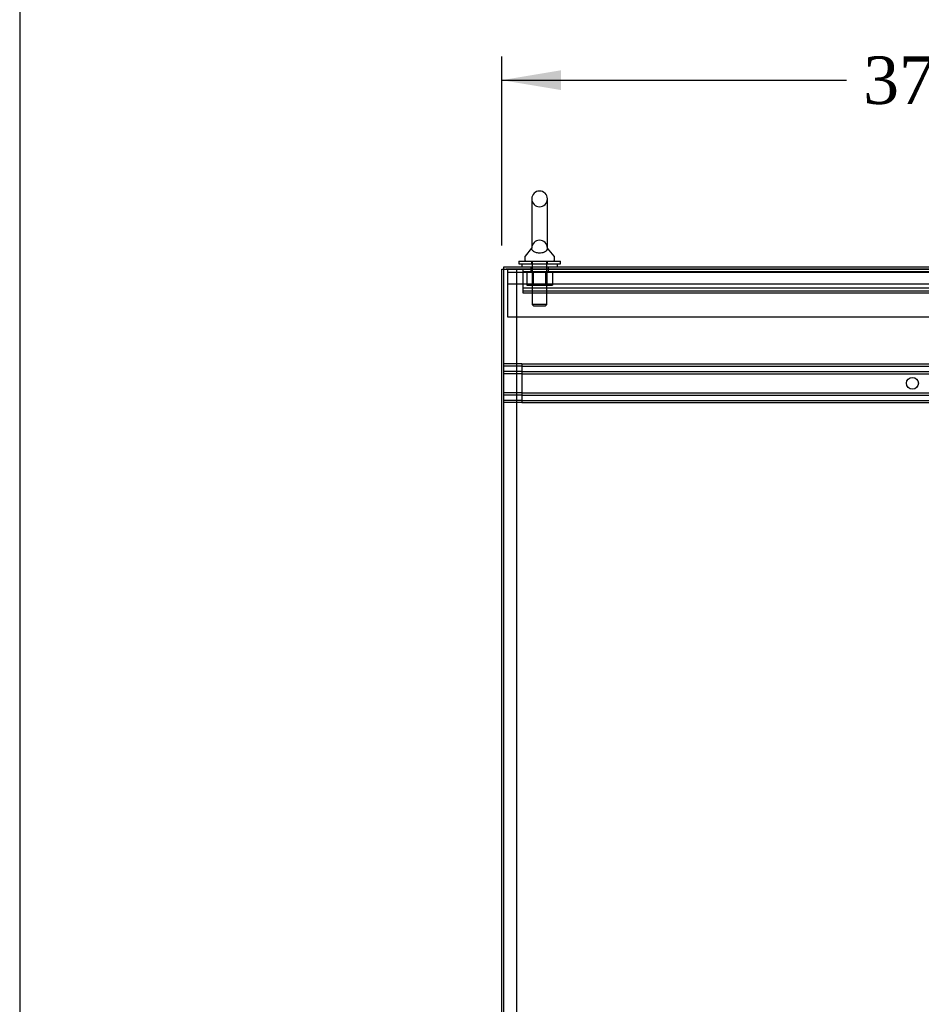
# Model space of a CAD drawing. Header units: inches. Extents: x 1 to 359, y -2 to 239.
# Tile 6 of 65: x 1 to 39, y 117 to 158. Entities that reach past the tile are written whole.
import ezdxf
from ezdxf.enums import TextEntityAlignment as Align
from ezdxf.lldxf.tags import DXFTag

# ---------------------------------------------------------------- set-up
doc = ezdxf.new("R2010")
doc.units = ezdxf.units.IN
doc.header["$MEASUREMENT"] = 0
for name, color, linetype in [('COM53964-5', 7, 'Continuous'), ('COM56676-2', 7, 'Continuous'), ('COM71298-9', 7, 'Continuous'), ('COM71300-10', 7, 'Continuous'), ('COM71301-10', 7, 'Continuous'), ('Default', 7, 'Continuous'), ('NTS18024', 7, 'Continuous'), ('SCS86414', 7, 'Continuous'), ('WAF25377', 7, 'Continuous'), ('WAM254785', 7, 'Continuous')]:
    doc.layers.add(name, color=color, linetype=linetype)
doc.styles.add('SEACAD_Times_New_Roman', font='times.ttf')
tags = doc.linetypes.add('HIDDEN2', pattern=[0.1875, 0.125, -0.0625]).pattern_tags.tags
tags[6:7] = [DXFTag(74, 4), DXFTag(75, 0), DXFTag(340, '0'), DXFTag(46, 0.0), DXFTag(50, 0.0), DXFTag(44, 0.0), DXFTag(45, 0.0)]
tags[4:5] = [DXFTag(74, 4), DXFTag(75, 0), DXFTag(340, '0'), DXFTag(46, 0.0), DXFTag(50, 0.0), DXFTag(44, 0.0), DXFTag(45, 0.0)]
doc.dimstyles.new('HAMMOND_(STH_-_540x360)', dxfattribs={"dimtxt": 2, "dimasz": 2.5, "dimexe": 1, "dimexo": 1, "dimgap": 0.5, "dimtad": 0, "dimtih": 1, "dimtoh": 1, "dimzin": 0, "dimdsep": 46, "dimtxsty": 'SEACAD_Times_New_Roman', "dimblk1": '_SE_FILLED', "dimblk2": '_SE_FILLED', "dimsah": 1, "dimcen": 1, "dimadec": 0, "dimazin": 0, "dimtfac": 0.8, "dimtofl": 0, "dimtmove": 0, "dimatfit": 3, "dimfxl": 1, "dimtolj": 1, "dimtzin": 0, "dimarcsym": 0})

# ---------------------------------------------------------------- blocks, each defined once
blk = doc.blocks.new('SE1')
at = {"layer": 'COM53964-5', "color": 7, "linetype": 'HIDDEN2'}
for p, q in [((22.491, 147.459), (22.491, 147.321)), ((22.491, 147.364), (56.866, 147.364)), ((22.491, 147.321), (22.491, 146.597)), ((22.491, 146.68), (56.866, 146.68)), ((22.491, 146.597), (22.491, 146.459)), ((22.491, 146.554), (56.866, 146.554)), ((22.491, 146.459), (56.866, 146.459)), ((22.443, 143.468), (21.696, 143.468)), ((22.443, 143.468), (22.443, 143.33)), ((22.443, 143.468), (56.818, 143.468)), ((22.443, 143.373), (21.696, 143.373)), ((22.443, 143.149), (21.696, 143.149)), ((22.443, 143.054), (21.696, 143.054)), ((22.443, 143.373), (56.818, 143.373)), ((22.443, 143.33), (22.443, 141.981)), ((22.443, 143.149), (56.818, 143.149)), ((22.443, 143.054), (56.818, 143.054)), ((22.443, 142.257), (21.696, 142.257)), ((22.443, 142.257), (56.818, 142.257)), ((22.443, 142.162), (21.696, 142.162)), ((22.443, 141.938), (21.696, 141.938)), ((22.443, 141.843), (21.696, 141.843)), ((22.443, 142.162), (56.818, 142.162)), ((22.443, 141.981), (22.443, 141.843)), ((22.443, 141.938), (56.818, 141.938)), ((22.443, 141.843), (56.818, 141.843))]:
    blk.add_line(p, q, dxfattribs=at)
blk.add_circle((38.883, 142.656), 0.25, dxfattribs=at)
at = {"layer": 'COM56676-2', "color": 7, "linetype": 'HIDDEN2'}
for p, q in [((21.851, 147.459), (21.851, 147.274)), ((21.851, 147.334), (57.351, 147.334)), ((21.851, 147.274), (21.851, 145.459)), ((22.82, 147.459), (22.82, 147.334)), ((23.57, 147.334), (23.57, 147.459)), ((57.351, 146.834), (21.851, 146.834)), ((21.851, 145.459), (57.351, 145.459))]:
    blk.add_line(p, q, dxfattribs=at)
at = {"layer": 'COM71298-9', "color": 7, "linetype": 'Continuous'}
for p, q in [((21.696, 147.554), (57.518, 147.554)), ((21.696, 147.462), (21.696, 147.554))]:
    blk.add_line(p, q, dxfattribs=at)
at = {"layer": 'COM71298-9', "color": 7, "linetype": 'HIDDEN2'}
for p, q in [((21.696, 147.459), (21.696, 147.462)), ((21.696, 147.459), (57.518, 147.459)), ((22.82, 147.554), (22.82, 147.459)), ((23.57, 147.459), (23.57, 147.554))]:
    blk.add_line(p, q, dxfattribs=at)
at = {"layer": 'COM71300-10', "color": 7, "linetype": 'Continuous'}
for p, q in [((21.601, 147.462), (21.791, 147.462)), ((21.601, 75.587), (21.601, 147.462)), ((57.566, 147.462), (21.791, 147.462))]:
    blk.add_line(p, q, dxfattribs=at)
at = {"layer": 'COM71300-10', "color": 7, "linetype": 'HIDDEN2'}
for p, q in [((21.696, 75.589), (21.696, 147.459)), ((22.226, 147.462), (22.226, 75.587))]:
    blk.add_line(p, q, dxfattribs=at)
at = {"layer": 'COM71301-10', "color": 7, "linetype": 'HIDDEN2'}
blk.add_line((21.601, 147.459), (21.696, 147.459), dxfattribs=at)
at = {"layer": 'NTS18024', "color": 7, "linetype": 'HIDDEN2'}
for p, q in [((22.66, 147.334), (22.66, 146.789)), ((22.882, 147.334), (22.882, 146.789)), ((22.931, 147.334), (22.931, 146.789)), ((22.932, 147.334), (22.932, 146.789)), ((23.458, 147.334), (23.458, 146.789)), ((23.458, 146.789), (23.458, 147.334)), ((23.507, 147.334), (23.507, 146.789)), ((23.732, 147.334), (23.732, 146.789)), ((22.66, 146.789), (22.932, 146.789)), ((22.932, 146.789), (23.458, 146.789)), ((23.458, 146.789), (23.732, 146.789))]:
    blk.add_line(p, q, dxfattribs=at)
at = {"layer": 'SCS86414', "color": 7, "linetype": 'Continuous'}
for p, q in [((22.863, 150.419), (22.863, 148.348)), ((23.526, 148.349), (23.526, 150.419)), ((22.57, 147.973), (22.57, 147.854)), ((22.855, 148.339), (22.583, 148.012)), ((23.806, 148.012), (23.535, 148.338)), ((23.82, 147.854), (23.82, 147.973))]:
    blk.add_line(p, q, dxfattribs=at)
at = {"layer": 'SCS86414', "color": 7, "linetype": 'HIDDEN2'}
for p, q in [((22.863, 148.348), (22.863, 148.348)), ((23.526, 148.348), (23.526, 148.349)), ((22.883, 147.794), (22.883, 145.979)), ((23.507, 145.979), (23.507, 147.794)), ((23.507, 145.979), (22.883, 145.979)), ((22.883, 145.979), (22.943, 145.919)), ((22.943, 145.919), (23.447, 145.919)), ((23.447, 145.919), (23.507, 145.979))]:
    blk.add_line(p, q, dxfattribs=at)
at = {"layer": 'SCS86414', "color": 7, "linetype": 'Continuous'}
for centre, radius, start, end in [((23.195, 150.419), 0.331, 0, 180), ((22.63, 147.973), 0.06, 140.3214, 180), ((23.76, 147.973), 0.06, 0, 39.6786), ((22.63, 147.854), 0.06, 180, 270), ((23.76, 147.854), 0.06, 270, 0)]:
    blk.add_arc(centre, radius, start, end, dxfattribs=at)
at = {"layer": 'SCS86414', "color": 7, "linetype": 'HIDDEN2'}
for centre, start, end in [((23.195, 150.419), 180, 0), ((23.195, 148.348), 0, 180)]:
    blk.add_arc(centre, 0.331, start, end, dxfattribs=at)
for points, knots in [([(22.865, 148.331), (22.864, 148.333), (22.863, 148.343), (22.863, 148.354), (22.863, 148.358), (22.864, 148.359), (22.864, 148.36), (22.864, 148.36)], [0.8624307, 0.8624307, 0.8624307, 0.8624307, 0.8818186, 0.9583023, 0.9857541, 0.999613, 1, 1, 1, 1]), ([(22.863, 148.358), (22.864, 148.359), (22.864, 148.359), (22.864, 148.359), (22.864, 148.358), (22.863, 148.356)], [0.67606238, 0.67606238, 0.67606238, 0.67606238, 0.6875, 0.6875, 0.69794894, 0.69794894, 0.69794894, 0.69794894]), ([(23.526, 148.343), (23.525, 148.334), (23.524, 148.323), (23.516, 148.286), (23.503, 148.258), (23.458, 148.211), (23.43, 148.191), (23.394, 148.174)], [0.2199913, 0.2199913, 0.2199913, 0.2199913, 0.25, 0.25, 0.3125, 0.3125, 0.3624597, 0.3624597, 0.3624597, 0.3624597]), ([(23.526, 148.356), (23.526, 148.359), (23.526, 148.36), (23.526, 148.359), (23.526, 148.359), (23.526, 148.358)], [0.17047341, 0.17047341, 0.17047341, 0.17047341, 0.1875, 0.1875, 0.191842, 0.191842, 0.191842, 0.191842]), ([(23.526, 148.36), (23.526, 148.36), (23.526, 148.359), (23.526, 148.359), (23.526, 148.358), (23.526, 148.357), (23.526, 148.357)], [0, 0, 0, 0, 0.004369, 0.166714, 0.671882, 1, 1, 1, 1])]:
    blk.add_open_spline(points, degree=3, knots=knots, dxfattribs=at)
at = {"layer": 'SCS86414', "color": 7, "linetype": 'Continuous'}
blk.add_open_spline([(23.401, 148.18), (23.399, 148.179), (23.379, 148.169), (23.326, 148.152), (23.242, 148.138), (23.152, 148.137), (23.068, 148.15), (22.996, 148.174), (22.938, 148.207), (22.896, 148.247), (22.872, 148.29), (22.866, 148.319), (22.865, 148.331)], degree=3, knots=[0, 0, 0, 0, 0.0091008, 0.0956435, 0.1871729, 0.2744887, 0.3604436, 0.4473493, 0.5386856, 0.6379528, 0.7497293, 0.8624307, 0.8624307, 0.8624307, 0.8624307], dxfattribs=at)
at = {"layer": 'WAF25377', "color": 7, "linetype": 'Continuous'}
for p, q in [((22.32, 147.794), (24.07, 147.794)), ((22.32, 147.794), (22.32, 147.679)), ((22.32, 147.679), (24.07, 147.679)), ((24.07, 147.679), (24.07, 147.794))]:
    blk.add_line(p, q, dxfattribs=at)
at = {"layer": 'WAF25377', "color": 7, "linetype": 'HIDDEN2'}
for p, q in [((22.855, 147.794), (22.855, 147.679)), ((23.535, 147.679), (23.535, 147.794))]:
    blk.add_line(p, q, dxfattribs=at)
at = {"layer": 'WAM254785', "color": 7, "linetype": 'Continuous'}
for p, q in [((22.445, 147.679), (22.445, 147.554)), ((23.945, 147.554), (23.945, 147.679))]:
    blk.add_line(p, q, dxfattribs=at)
at = {"layer": 'WAM254785', "color": 7, "linetype": 'HIDDEN2'}
for p, q in [((22.882, 147.679), (22.882, 147.554)), ((23.507, 147.554), (23.507, 147.679))]:
    blk.add_line(p, q, dxfattribs=at)
blk = doc.blocks.new('DMBLK97')
at = {"layer": 'Default', "linetype": 'Continuous', "transparency": 16777216}
for points in [[(24.101, 155.834), (21.601, 155.417), (24.101, 155)], [(56.348, 155.834), (56.348, 155), (58.848, 155.417)]]:
    blk.add_hatch(color=7, dxfattribs=at).paths.add_polyline_path(points)
at = {"layer": 'Default', "color": 7, "linetype": 'Continuous', "transparency": 16777216}
for p, q in [((21.601, 148.462), (21.601, 156.417)), ((58.848, 145.709), (58.848, 156.417)), ((21.601, 155.417), (36.112, 155.417)), ((44.336, 155.417), (58.848, 155.417))]:
    blk.add_line(p, q, dxfattribs=at)
at = {"layer": 'Default', "color": 7, "linetype": 'Continuous', "transparency": 16777216, "style": 'SEACAD_Times_New_Roman'}
blk.add_text('37.25', height=2, dxfattribs=at).set_placement((36.812, 156.417), align=Align.TOP_LEFT)
blk = doc.blocks.new('_SE_FILLED')
at = {"color": 0}
blk.add_line((0, 0), (-1, 0), dxfattribs=at)
blk.add_solid([(0, 0), (-1, -0.1665), (-1, 0.1665), (0, 0)], dxfattribs=at)
blk = doc.blocks.new('BORDER')
at = {"layer": 'Default', "color": 7, "linetype": 'Continuous'}
blk.add_line((-41.86, 27.86), (-41.86, 0), dxfattribs=at)

msp = doc.modelspace()

# ---------------------------------------------------------------- block references
at = {"layer": 'Default', "color": 7, "xscale": 8.55, "yscale": 8.55, "zscale": 8.55}
msp.add_blockref('BORDER', (359.223, 0.67), dxfattribs=at)
at = {"layer": 'Default'}
msp.add_blockref('SE1', (0, 0), dxfattribs=at)

# ---------------------------------------------------------------- dimensions: what is measured, and where the dimension line sits
at = {"layer": 'Default', "color": 7, "linetype": 'Continuous'}
dim = msp.add_linear_dim(base=(58.848, 155.417), p1=(21.601, 147.462), p2=(58.848, 144.709), text='\\A1;<>', dimstyle='HAMMOND_(STH_-_540x360)', dxfattribs=at)
dim.commit()
dim.dimension.update_dxf_attribs({"geometry": 'DMBLK97', "text_midpoint": (40.224, 155.417), "dimtype": 160})

doc.saveas('drawing.dxf')
